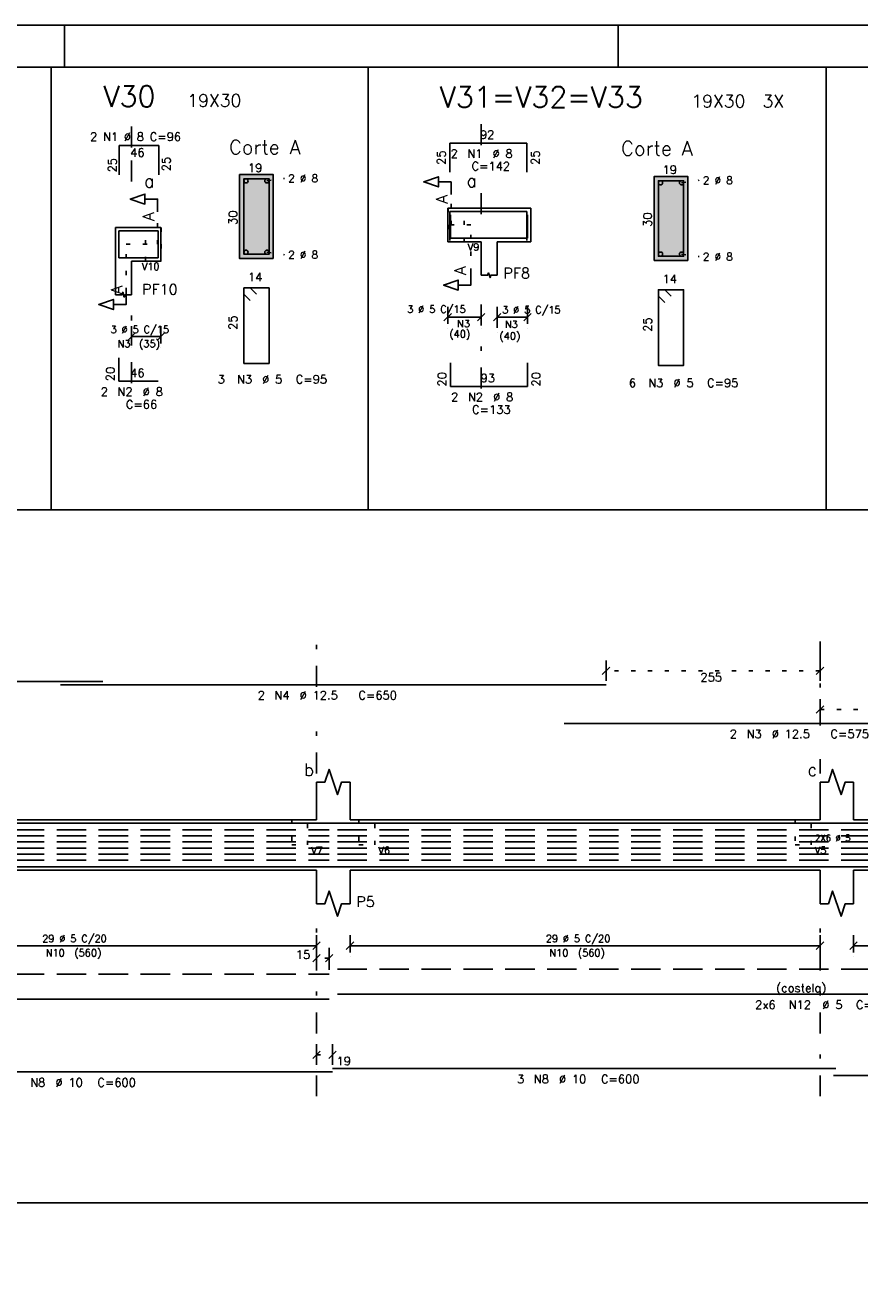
# Model space of a CAD drawing. Extents: x 0 to 116, y 0 to 59.
# Tile 4 of 19: x 20 to 40, y 29 to 59. Entities that reach past the tile are written whole.
import ezdxf

# ---------------------------------------------------------------- set-up
doc = ezdxf.new("R2010")
doc.units = 0
for name, pattern in [('ESTILO_TQS_0001', [1, 0.7, -0.3]), ('ESTILO_TQS_0002', [0.4, 0.1, -0.3]), ('ESTILO_TQS_0003', [1.5, 0.5, -0.4, 0.1, -0.5])]:
    doc.linetypes.add(name, pattern=pattern)
for name, color, linetype in [('1', 7, 'CONTINUOUS'), ('10', 10, 'CONTINUOUS'), ('12', 12, 'CONTINUOUS'), ('14', 14, 'CONTINUOUS'), ('2', 2, 'CONTINUOUS'), ('3', 3, 'CONTINUOUS'), ('4', 4, 'CONTINUOUS'), ('5', 3, 'CONTINUOUS')]:
    doc.layers.add(name, color=color, linetype=linetype)
doc.styles.get("Standard").update_dxf_attribs({"font": 'ROMANS.SHX'})

msp = doc.modelspace()

# ---------------------------------------------------------------- linework, layer by layer
at = {"layer": '1', "linetype": 'CONTINUOUS'}
for p, q in [((116, 59.400002), (0, 59.400002)), ((21.040001, 58.400002), (21.040001, 59.400002)), ((34.240002, 58.400002), (34.240002, 59.400002)), ((20.726915, 58.4), (20.726915, 47.857295)), ((28.278444, 58.4), (28.278444, 47.857295)), ((39.194236, 58.4), (39.194236, 47.857295)), ((26.016396, 55.843356), (25.216396, 55.843356)), ((25.216396, 55.843356), (25.216396, 53.843356)), ((26.016396, 53.843356), (26.016396, 55.843356)), ((35.896518, 55.797572), (35.096518, 55.797572)), ((35.096518, 55.797572), (35.096518, 53.797572)), ((35.896518, 53.797572), (35.896518, 55.797572)), ((30.174544, 55.043963), (30.174544, 54.243963)), ((30.174544, 55.043963), (30.973544, 55.043963)), ((30.973544, 55.043963), (31.353544, 55.043963)), ((32.153544, 55.043963), (31.353544, 55.043963)), ((32.153544, 54.243963), (32.153544, 55.043963)), ((22.639355, 54.581489), (22.259355, 54.581489)), ((22.259355, 54.581489), (22.259355, 53.781489)), ((23.340355, 54.581489), (22.639355, 54.581489)), ((23.340355, 54.581489), (23.340355, 53.781489)), ((30.174544, 54.243963), (30.973544, 54.243963)), ((30.973544, 54.243963), (30.973544, 53.443963)), ((31.353544, 54.243963), (31.353544, 54.243963)), ((31.353544, 54.243963), (31.353544, 53.443963)), ((31.353544, 54.243963), (32.153544, 54.243963)), ((22.259355, 53.781489), (22.259355, 52.981489)), ((23.340355, 53.781489), (22.639355, 53.781489)), ((22.639355, 53.781489), (22.639355, 52.981489)), ((25.216396, 53.843356), (26.016396, 53.843356)), ((35.096518, 53.797572), (35.896518, 53.797572)), ((2.5, 47.857295), (102.896451, 47.857295)), ((27.04704, 40.46865), (27.04704, 41.36865)), ((27.84704, 40.46865), (27.84704, 41.36865)), ((39.04704, 40.46865), (39.04704, 41.36865)), ((39.84704, 40.46865), (39.84704, 41.36865)), ((15.84704, 40.46865), (27.04704, 40.46865)), ((27.84704, 40.46865), (39.04704, 40.46865)), ((39.84704, 40.46865), (50.95704, 40.46865)), ((15.84704, 39.26865), (27.04704, 39.26865)), ((27.04704, 39.26865), (27.04704, 38.46865)), ((27.84704, 39.26865), (39.04704, 39.26865)), ((27.84704, 39.26865), (27.84704, 38.46865)), ((39.04704, 39.26865), (39.04704, 38.46865)), ((39.84704, 39.26865), (50.95704, 39.26865)), ((39.84704, 39.26865), (39.84704, 38.46865)), ((2.5, 31.341445), (102.896451, 31.341445))]:
    msp.add_line(p, q, dxfattribs=at)
at = {"layer": '1', "linetype": 'ESTILO_TQS_0002'}
for p, q in [((25.866346, 55.693306), (26.286396, 55.753356)), ((35.746468, 55.647522), (36.166518, 55.707572)), ((30.254544, 54.643963), (30.254544, 55.369634)), ((23.260355, 54.181489), (23.260355, 54.958088)), ((30.72703, 54.643963), (30.254544, 54.643963)), ((30.72703, 53.508963), (30.72703, 54.643963)), ((22.509355, 53.046489), (22.509355, 54.181489)), ((22.509355, 54.181489), (23.260355, 54.181489)), ((25.866346, 53.993406), (26.286396, 53.933356)), ((35.746468, 53.947622), (36.166518, 53.887572)), ((39.04704, 44.015897), (33.94738, 44.015897)), ((39.04704, 43.095897), (44.4466, 43.095897)), ((27.34704, 37.170837), (27.04704, 37.170837)), ((27.04704, 34.869395), (27.42704, 34.869395))]:
    msp.add_line(p, q, dxfattribs=at)
at = {"layer": '1', "linetype": 'ESTILO_TQS_0001'}
for p, q in [((3.85704, 40.22965), (27.34704, 40.22965)), ((27.54704, 40.22965), (51.25724, 40.22965)), ((3.85704, 40.08525), (27.34704, 40.08525)), ((3.85704, 39.94085), (27.34704, 39.94085)), ((27.54704, 40.08525), (51.25724, 40.08525)), ((27.54704, 39.94085), (51.25724, 39.94085)), ((3.85704, 39.79645), (27.34704, 39.79645)), ((3.85704, 39.65205), (27.34704, 39.65205)), ((3.85704, 39.50765), (27.34704, 39.50765)), ((27.54704, 39.79645), (51.25724, 39.79645)), ((27.54704, 39.65205), (51.25724, 39.65205)), ((27.54704, 39.50765), (51.25724, 39.50765))]:
    msp.add_line(p, q, dxfattribs=at)
at = {"layer": '1', "linetype": 'CONTINUOUS'}
for points in [[(30.254544, 55.369634), (30.254544, 55.669634), (29.954544, 55.669634), (29.954544, 55.549634), (29.604544, 55.669634), (29.954544, 55.789633), (29.954544, 55.669634)], [(23.260355, 54.958088), (23.260355, 55.258088), (22.960355, 55.258088), (22.960355, 55.138088), (22.610355, 55.258088), (22.960355, 55.378088), (22.960355, 55.258088)], [(30.72703, 53.508963), (30.72703, 53.208963), (30.42703, 53.208963), (30.42703, 53.088963), (30.07703, 53.208963), (30.42703, 53.328963), (30.42703, 53.208963)], [(30.973544, 53.443963), (31.125544, 53.443963), (31.144544, 53.500963), (31.182544, 53.386963), (31.201544, 53.443963), (31.353544, 53.443963)], [(22.509355, 53.046489), (22.509355, 52.746489), (22.209355, 52.746489), (22.209355, 52.626489), (21.859355, 52.746489), (22.209355, 52.866489), (22.209355, 52.746489)], [(22.259355, 52.981489), (22.411355, 52.981489), (22.430355, 53.038489), (22.468355, 52.924489), (22.487355, 52.981489), (22.639355, 52.981489)], [(27.04704, 41.36865), (27.24704, 41.36865), (27.34704, 41.66865), (27.54704, 41.06865), (27.64704, 41.36865), (27.84704, 41.36865)], [(39.04704, 41.36865), (39.24704, 41.36865), (39.34704, 41.66865), (39.54704, 41.06865), (39.64704, 41.36865), (39.84704, 41.36865)], [(27.04704, 38.46865), (27.24704, 38.46865), (27.34704, 38.76865), (27.54704, 38.16865), (27.64704, 38.46865), (27.84704, 38.46865)], [(39.04704, 38.46865), (39.24704, 38.46865), (39.34704, 38.76865), (39.54704, 38.16865), (39.64704, 38.46865), (39.84704, 38.46865)]]:
    msp.add_lwpolyline(points, dxfattribs=at)
at = {"layer": '1', "linetype": 'ESTILO_TQS_0002'}
for points in [[(30.184544, 55.043963), (30.184544, 54.243963), (30.564544, 54.243963), (30.564544, 55.043963), (30.184544, 55.043963)], [(23.350355, 54.581489), (23.350355, 53.781489), (22.970355, 53.781489), (22.970355, 54.581489), (23.350355, 54.581489)], [(26.45704, 40.46865), (26.45704, 39.86865), (26.83704, 39.86865), (26.83704, 40.46865), (26.45704, 40.46865)], [(28.05704, 40.46865), (28.05704, 39.86865), (28.43704, 39.86865), (28.43704, 40.46865), (28.05704, 40.46865)], [(38.45704, 40.46865), (38.45704, 39.86865), (38.83704, 39.86865), (38.83704, 40.46865), (38.45704, 40.46865)]]:
    msp.add_lwpolyline(points, dxfattribs=at)
at = {"layer": '1', "linetype": 'ESTILO_TQS_0001'}
for points in [[(3.85704, 36.790837), (27.34704, 36.790837)], [(27.54704, 36.910837), (51.25724, 36.910837)]]:
    msp.add_lwpolyline(points, dxfattribs=at)
at = {"layer": '1', "linetype": 'CONTINUOUS'}
for centre in [(25.366446, 55.693306), (25.866346, 55.693306), (35.246568, 55.647522), (35.746468, 55.647522), (25.366446, 53.993406), (25.866346, 53.993406), (35.246568, 53.947622), (35.746468, 53.947622)]:
    msp.add_circle(centre, 0.05, dxfattribs=at)
at = {"layer": '10', "linetype": 'CONTINUOUS'}
for points in [[(26.016396, 53.843356), (26.016396, 55.843356), (25.216396, 55.843356), (25.216396, 53.843356), (26.016396, 53.843356)], [(35.896518, 53.797572), (35.896518, 55.797572), (35.096518, 55.797572), (35.096518, 53.797572), (35.896518, 53.797572)]]:
    msp.add_lwpolyline(points, dxfattribs=at)
at = {"layer": '12', "linetype": 'CONTINUOUS'}
msp.add_lwpolyline([(2.5, 1), (115, 1), (115, 58.400002), (2.5, 58.400002), (2.5, 1)], dxfattribs=at)
at = {"layer": '14', "linetype": 'CONTINUOUS'}
for points in [[(26.016396, 55.843356), (25.216396, 55.843356), (26.016396, 53.843356)], [(25.216396, 55.843356), (25.216396, 53.843356), (26.016396, 53.843356)], [(35.896518, 55.797572), (35.096518, 55.797572), (35.896518, 53.797572)], [(35.096518, 55.797572), (35.096518, 53.797572), (35.896518, 53.797572)], [(26.016396, 53.843356), (26.016396, 53.843356), (25.216396, 53.843356)], [(35.896518, 53.797572), (35.896518, 53.797572), (35.096518, 53.797572)]]:
    msp.add_solid(points, dxfattribs=at)
at = {"layer": '2', "linetype": 'ESTILO_TQS_0003'}
for p, q in [((22.639355, 55.681489), (22.639355, 57.01365)), ((22.639355, 56.485489), (22.639355, 57.01365)), ((30.973544, 56.546072), (30.973544, 57.105409)), ((30.973544, 54.899634), (30.973544, 55.742072)), ((30.973544, 50.745963), (30.973544, 52.943963)), ((22.639355, 50.869941), (22.639355, 52.481489)), ((27.04704, 43.637897), (27.04704, 44.765897)), ((39.04704, 42.717897), (39.04704, 44.765897)), ((27.04704, 41.56865), (27.04704, 42.833897)), ((39.04704, 41.56865), (39.04704, 41.913897)), ((27.04704, 33.879395), (27.04704, 38.16865)), ((39.04704, 33.879395), (39.04704, 38.16865))]:
    msp.add_line(p, q, dxfattribs=at)
at = {"layer": '2', "linetype": 'CONTINUOUS'}
for p, q in [((30.086155, 52.355575), (30.262932, 52.532351)), ((30.174544, 52.283963), (30.174544, 52.693963)), ((30.886155, 52.355575), (31.062932, 52.532351)), ((30.974544, 52.283963), (30.974544, 52.693963)), ((31.265155, 52.355575), (31.441932, 52.532351)), ((31.353544, 52.188474), (31.353544, 52.693963)), ((31.986155, 52.355575), (32.162932, 52.532351)), ((32.074544, 52.283963), (32.074544, 52.693963)), ((22.640355, 51.821489), (22.640355, 52.231489)), ((23.340355, 51.821489), (23.340355, 52.231489)), ((30.174544, 52.443963), (30.974544, 52.443963)), ((30.174544, 52.183963), (30.174544, 52.183963)), ((30.974544, 52.183963), (30.974544, 52.183963)), ((31.353544, 52.443963), (32.074544, 52.443963)), ((32.074544, 52.183963), (32.074544, 52.183963)), ((22.728744, 52.069877), (22.551967, 51.8931)), ((23.340355, 51.981489), (22.640355, 51.981489)), ((23.428744, 52.069877), (23.251967, 51.8931)), ((31.353544, 52.088474), (31.353544, 52.088474)), ((22.640355, 51.721489), (22.640355, 51.721489)), ((23.340355, 51.721489), (23.340355, 51.721489)), ((34.035768, 44.104285), (33.858992, 43.927508)), ((33.94738, 43.775897), (33.94738, 44.265897)), ((39.135428, 44.104285), (38.958652, 43.927508)), ((39.04704, 43.775897), (39.04704, 44.265897)), ((33.94738, 43.675897), (33.94738, 43.675897)), ((39.04704, 43.675897), (39.04704, 43.675897)), ((38.958652, 43.007508), (39.135428, 43.184285)), ((39.04704, 42.855897), (39.04704, 43.345897)), ((39.04704, 42.755897), (39.04704, 42.755897)), ((27.04704, 37.30865), (27.04704, 37.71865)), ((27.84704, 37.30865), (27.84704, 37.71865)), ((39.04704, 37.30865), (39.04704, 37.71865)), ((39.84704, 37.30865), (39.84704, 37.71865)), ((15.84704, 37.46865), (27.04704, 37.46865)), ((26.958652, 37.380262), (27.135428, 37.557039)), ((27.04704, 36.890837), (27.04704, 37.420837)), ((27.34704, 36.890837), (27.34704, 37.420837)), ((27.758652, 37.380262), (27.935428, 37.557039)), ((27.84704, 37.46865), (39.04704, 37.46865)), ((38.958652, 37.380262), (39.135428, 37.557039)), ((39.758652, 37.380262), (39.935428, 37.557039)), ((39.84704, 37.46865), (50.96704, 37.46865)), ((27.135428, 37.259225), (26.958652, 37.082448)), ((27.04704, 37.20865), (27.04704, 37.20865)), ((27.435428, 37.259225), (27.258652, 37.082448)), ((27.84704, 37.20865), (27.84704, 37.20865)), ((39.04704, 37.20865), (39.04704, 37.20865)), ((39.84704, 37.20865), (39.84704, 37.20865)), ((27.04704, 36.790837), (27.04704, 36.790837)), ((27.34704, 36.790837), (27.34704, 36.790837)), ((27.04704, 34.629395), (27.04704, 35.119395)), ((27.42704, 34.629395), (27.42704, 35.119395)), ((26.958652, 34.781007), (27.135428, 34.957783)), ((27.338652, 34.781007), (27.515428, 34.957783)), ((27.04704, 34.529395), (27.04704, 34.529395)), ((27.42704, 34.529395), (27.42704, 34.529395))]:
    msp.add_line(p, q, dxfattribs=at)
at = {"layer": '4', "linetype": 'CONTINUOUS'}
for p, q in [((23.289355, 56.533489), (22.349355, 56.533489)), ((22.349355, 56.533489), (22.349355, 55.840155)), ((23.289355, 55.840155), (23.289355, 56.533489)), ((30.223544, 55.900739), (30.223544, 56.594072)), ((30.223544, 56.594072), (32.063544, 56.594072)), ((32.063544, 56.594072), (32.063544, 55.900739)), ((30.223544, 54.27063), (30.223544, 54.963963)), ((30.223544, 54.963963), (32.063544, 54.963963)), ((30.237544, 54.883963), (30.237544, 54.323963)), ((32.063544, 54.963963), (32.063544, 54.27063)), ((32.077544, 54.323963), (32.077544, 54.883963)), ((22.335355, 53.861489), (22.335355, 54.501489)), ((23.275355, 54.501489), (22.335355, 54.501489)), ((23.275355, 54.501489), (23.275355, 53.861489)), ((30.237544, 54.323963), (32.077544, 54.323963)), ((23.275355, 53.861489), (22.335355, 53.861489)), ((22.335355, 50.917941), (22.335355, 51.477941)), ((30.237544, 51.353963), (30.237544, 50.793963)), ((32.077544, 50.793963), (32.077544, 51.353963)), ((23.275355, 50.917941), (22.335355, 50.917941)), ((30.237544, 50.793963), (32.077544, 50.793963)), ((10.46002, 43.765897), (21.96002, 43.765897)), ((20.94738, 43.685897), (33.94738, 43.685897)), ((32.9466, 42.765897), (44.4466, 42.765897)), ((10.46002, 40.38865), (21.96002, 40.38865)), ((20.94738, 40.38865), (33.94738, 40.38865)), ((32.9466, 40.38865), (44.4466, 40.38865)), ((15.42704, 39.34865), (27.42704, 39.34865)), ((27.42704, 39.34865), (39.42704, 39.34865)), ((39.36704, 39.34865), (51.28704, 39.34865)), ((15.42704, 34.459395), (27.42704, 34.459395)), ((27.42704, 34.539395), (39.42704, 34.539395)), ((39.36704, 34.379395), (51.28704, 34.379395))]:
    msp.add_line(p, q, dxfattribs=at)
for points in [[(25.318518, 55.742296), (25.317457, 55.743356), (25.316396, 55.743356), (25.316396, 53.943356), (25.916396, 53.943356), (25.916396, 55.743356), (25.316396, 55.743356), (25.316396, 55.742296), (25.317457, 55.741235)], [(35.198639, 55.696511), (35.197578, 55.697572), (35.196518, 55.697572), (35.196518, 53.897572), (35.796518, 53.897572), (35.796518, 55.697572), (35.196518, 55.697572), (35.196518, 55.696511), (35.197578, 55.69545)], [(25.616396, 52.993356), (25.466396, 53.143356), (25.316396, 53.143356), (25.316396, 51.343356), (25.916396, 51.343356), (25.916396, 53.143356), (25.316396, 53.143356), (25.316396, 52.993356), (25.466396, 52.843356)], [(35.496518, 52.947572), (35.346518, 53.097572), (35.196518, 53.097572), (35.196518, 51.297572), (35.796518, 51.297572), (35.796518, 53.097572), (35.196518, 53.097572), (35.196518, 52.947572), (35.346518, 52.797572)], [(3.85704, 36.190837), (27.34704, 36.190837)], [(27.54704, 36.310837), (51.25724, 36.310837)]]:
    msp.add_lwpolyline(points, dxfattribs=at)

# ---------------------------------------------------------------- texts
at = {"layer": '1', "linetype": 'CONTINUOUS'}
for s, height, p in [('19X30', 0.3, (23.970249, 57.458248)), ('19X30', 0.3, (35.9818, 57.442786)), ('3X', 0.3, (37.676784, 57.443167)), ('92', 0.2, (30.943544, 56.694072)), ('46', 0.2, (22.609388, 56.267654)), ('Corte A', 0.34, (24.96344, 56.326574)), ('Corte A', 0.34, (34.306518, 56.297572)), ('19', 0.2, (25.416396, 55.903356)), ('2 %%c 8', 0.18, (26.376396, 55.663356)), ('19', 0.2, (35.296518, 55.857572)), ('2 %%c 8', 0.18, (36.256518, 55.617572)), ('a', 0.3, (22.939355, 55.538088)), ('a', 0.3, (30.623196, 55.546851)), ('2 %%c 8', 0.18, (26.376396, 53.843356)), ('2 %%c 8', 0.18, (36.256518, 53.797572)), ('14', 0.2, (25.416396, 53.303356)), ('PF8', 0.25, (31.503544, 53.368963)), ('14', 0.2, (35.296518, 53.257572)), ('PF10', 0.25, (22.892456, 52.983814)), ('46', 0.2, (22.605355, 51.017941)), ('93', 0.2, (30.957544, 50.893963)), ('b', 0.3, (26.74704, 41.51374)), ('c', 0.3, (38.74704, 41.51374)), ('2X6 %%c 5', 0.15, (38.924681, 39.958396)), ('P5', 0.25, (27.99704, 38.39365)), ('(costela)', 0.2, (38.00214, 36.360837))]:
    msp.add_text(s, height=height, dxfattribs=at).set_placement(p)
for s, height, p in [('A', 0.272, (30.172944, 55.152034)), ('A', 0.272, (23.178755, 54.740488)), ('30', 0.2, (25.156396, 54.643356)), ('30', 0.2, (35.036518, 54.597572)), ('A', 0.272, (30.607816, 53.450865)), ('A', 0.272, (22.427755, 52.992089)), ('25', 0.2, (25.156396, 52.143356)), ('25', 0.2, (35.036518, 52.097572))]:
    msp.add_text(s, height=height, rotation=90, dxfattribs=at).set_placement(p)
at = {"layer": '2', "linetype": 'CONTINUOUS'}
for s, height, p in [('V9', 0.17, (30.649544, 54.031463)), ('V10', 0.17, (22.885355, 53.568989)), ('3 %%c 5 C/15', 0.17, (29.209584, 52.550659)), ('3 %%c 5 C/15', 0.17, (31.472167, 52.53624)), ('3 %%c 5 C/15', 0.17, (22.140355, 52.066489)), ('N3', 0.17, (30.398619, 52.204245)), ('N3', 0.17, (31.537883, 52.191274)), ('N3', 0.17, (22.310355, 51.726489)), ('(35)', 0.17, (22.820355, 51.726489)), ('(40)', 0.17, (30.214781, 51.961724)), ('(40)', 0.17, (31.407271, 51.909916)), ('255', 0.2, (36.19721, 43.765897)), ('V7', 0.17, (26.92204, 39.65615)), ('V6', 0.17, (28.52204, 39.65615)), ('V5', 0.17, (38.92204, 39.65615)), ('29 %%c 5 C/20', 0.17, (20.51204, 37.55365)), ('29 %%c 5 C/20', 0.17, (32.51204, 37.55365)), ('(560)', 0.17, (21.27704, 37.21365)), ('(560)', 0.17, (33.27704, 37.21365)), ('N10', 0.17, (20.59704, 37.21365)), ('15', 0.2, (26.555614, 37.156558)), ('N10', 0.17, (32.59704, 37.21365)), ('19', 0.2, (27.52704, 34.619395))]:
    msp.add_text(s, height=height, dxfattribs=at).set_placement(p)
at = {"layer": '3', "linetype": 'CONTINUOUS'}
for s, p in [('2 N1 %%c 8 C=96', (21.652261, 56.644337)), ('2', (30.243544, 56.244072)), ('N1', (30.643544, 56.244072)), ('%%c 8', (31.243544, 56.244072)), ('C=142', (30.743544, 55.944072)), (' 3', (24.554387, 50.86443)), ('N3', (25.154387, 50.86443)), ('%%c 5', (25.754387, 50.86443)), ('C=95', (26.554387, 50.86443)), (' 6', (34.354533, 50.779097)), ('N3', (34.954533, 50.779097)), ('%%c 5', (35.554533, 50.779097)), ('C=95', (36.354533, 50.779097)), ('2', (21.905355, 50.567941)), ('N2', (22.305355, 50.567941)), ('%%c 8', (22.905355, 50.567941)), ('C=66', (22.505355, 50.267941)), ('2', (30.257544, 50.443963)), ('N2', (30.657544, 50.443963)), ('%%c 8', (31.257544, 50.443963)), ('C=133', (30.757544, 50.143963)), ('2', (25.64738, 43.335897)), ('N4', (26.04738, 43.335897)), ('%%c 12.5', (26.64738, 43.335897)), ('C=650', (28.04738, 43.335897)), ('2', (36.8966, 42.415897)), ('N3', (37.2966, 42.415897)), ('%%c 12.5', (37.8966, 42.415897)), ('C=575', (39.2966, 42.415897)), ('2x6', (37.50214, 35.960837)), ('N12', (38.30214, 35.960837)), ('%%c 5', (39.10214, 35.960837)), ('C=1185', (39.90214, 35.960837)), ('3', (31.82704, 34.189395)), ('N8', (32.22704, 34.189395)), ('%%c 10', (32.82704, 34.189395)), ('C=600', (33.82704, 34.189395)), ('N8', (20.22704, 34.109395)), ('%%c 10', (20.82704, 34.109395)), ('C=600', (21.82704, 34.109395))]:
    msp.add_text(s, height=0.2, dxfattribs=at).set_placement(p)
for s, p in [('25', (22.284766, 55.896099)), ('25', (23.56643, 55.921787)), ('25', (30.123544, 56.074072)), ('25', (32.363544, 56.074072)), ('20', (22.235355, 50.917941)), ('20', (30.137544, 50.793963)), ('20', (32.377544, 50.793963))]:
    msp.add_text(s, height=0.2, rotation=90, dxfattribs=at).set_placement(p)
at = {"layer": '5', "linetype": 'CONTINUOUS'}
for s, p in [('V30', (21.970249, 57.458248)), ('V31=V32=V33', (29.9818, 57.442786))]:
    msp.add_text(s, height=0.5, dxfattribs=at).set_placement(p)

doc.saveas('drawing.dxf')
